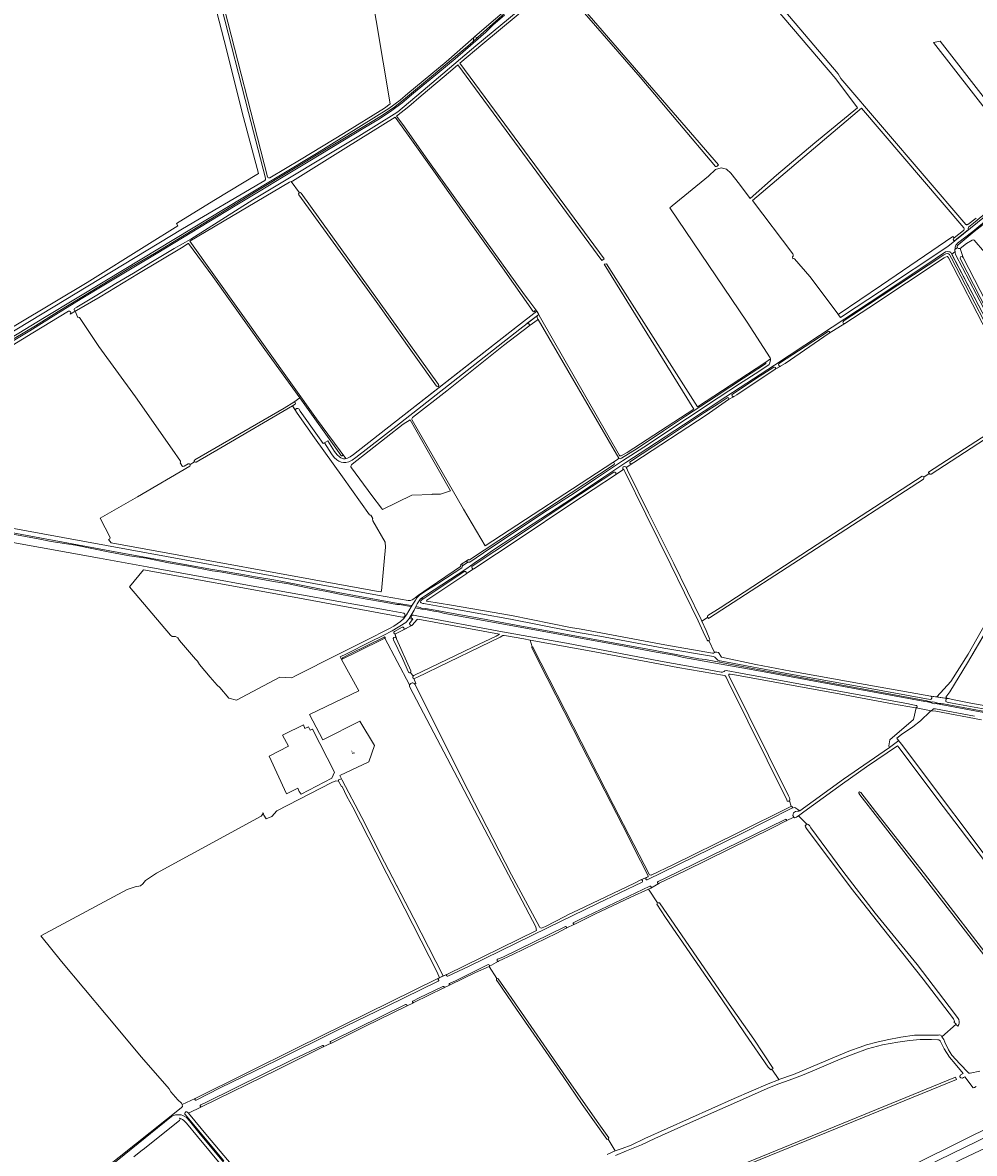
# Model space of a CAD drawing. Header units: metres. Extents: x 209813 to 223847, y 571801 to 587119.
# Tile 3 of 256: x 210605 to 211482, y 573253 to 574294. Entities that reach past the tile are written whole.
import ezdxf
from ezdxf.enums import TextEntityAlignment as Align

# ---------------------------------------------------------------- set-up
doc = ezdxf.new("R2010")
doc.units = ezdxf.units.M
for name, color, linetype, lineweight in [('B-RO-GR-BOUWLAND-GV', 8, 'Continuous', 0), ('B-RO-GR-GRAS-GV', 8, 'Continuous', 0), ('B-RO-GR-GROENVOORZIENING-GV', 8, 'Continuous', 0), ('B-RO-OG-BEBOUWING-T18', 8, 'Continuous', 0), ('B-RO-OG-TERREIN_CULTUURSCHEIDING-GV', 8, 'Continuous', 0), ('B-RO-OG-WEG-GV', 8, 'Continuous', 0), ('B-RO-VH-ONVERHARD-GV', 8, 'Continuous', 0), ('B-RO-VH-VERHARDING_HALFVERHARDING-GV', 8, 'Continuous', 0), ('B-RO-VH-VERHARDING_OPEN-GV', 8, 'Continuous', 0), ('B-RO-VH-VERHARDING_PUIN-GV', 8, 'Continuous', 0)]:
    doc.layers.add(name, color=color, linetype=linetype, lineweight=lineweight)
doc.styles.add('NLCS-ISO-M200-T18', font='txt', dxfattribs={"height": 0.36})

msp = doc.modelspace()

# ---------------------------------------------------------------- linework, layer by layer
at = {"layer": 'B-RO-GR-BOUWLAND-GV', "flags": 128}
for points in [[(211519.2, 574457.938), (211406.015, 574593.125), (211405.232, 574593.988), (211400.169, 574590.721), (211346.723, 574537.981), (211345.158, 574536.702), (211332.874, 574524.569), (211287.809, 574489.297), (211286.045, 574488.592), (211210.727, 574433.735), (211204.554, 574425.797), (211356.403, 574246.788), (211358.795, 574242.637), (211474.008, 574108.145), (211474.35, 574108.019), (211474.528, 574107.984), (211474.71, 574107.967), (211475.073, 574107.991), (211475.423, 574108.09), (211475.745, 574108.259), (211483.325, 574113.916)], [(211519.93, 574178.336), (211444.26, 574275.624), (211450.259, 574276.983), (211525.257, 574180.653)], [(211472.118, 574105.016), (211377.795, 574215.245), (211277.478, 574130.386), (211314.572, 574081.019)], [(211075.502, 574028.11), (211047.302, 574068.261), (211011.672, 574117.897), (210983.76, 574157.203), (210958.688, 574192.547), (210948.283, 574207.006), (210902.979, 574178.583), (210853.78, 574147.995), (210852.633, 574147.576)], [(210852.633, 574147.576), (210851.087, 574147.01), (210759.239, 574092.824), (210875.839, 573929.148), (210902.938, 573892.722), (210904.411, 573893.129), (210906.782, 573894.315), (210909.907, 573896.407), (210946.813, 573925.147), (210988.889, 573958.109)], [(210860.019, 574137.41), (210852.633, 574147.576)], [(210986.411, 573959.365), (210929.136, 574039.294), (210859.495, 574135.406)], [(210861.752, 574136.909), (210988.315, 573960.903)], [(211356.389, 574025.388), (211396.183, 574052.335), (211461.935, 574097.218), (211463.045, 574095.79)], [(211463.045, 574095.79), (211471.803, 574102.519)], [(210763.767, 573891.413), (210845.913, 573939.214), (210854.853, 573944.561), (210860.474, 573948.432), (210828.2, 573993.09), (210780.255, 574060.381), (210757.919, 574090.766), (210757.696, 574090.594), (210751.509, 574086.519), (210712.017, 574062.958), (210676.636, 574041.488), (210654.649, 574028.943), (210654.137, 574028.719), (210653.517, 574028.355), (210656.031, 574022.583)], [(211314.36, 574078.497), (211314.609, 574076.67)], [(211316.029, 574076.512), (211330.116, 574060.331), (211356.315, 574025.52)], [(210987.919, 573959.216), (210988.889, 573958.109), (211060.899, 574014.522), (211078.859, 574028.246), (211077.766, 574029.648), (211076.905, 574029.041)], [(210657.637, 574022.431), (210675.257, 573995.834), (210708.992, 573949.4), (210742.991, 573901.246), (210750.629, 573890.238)], [(210750.327, 573888.785), (210752.351, 573885.457), (210753.847, 573885.64), (210757.695, 573887.879)], [(210962.413, 573695.859), (210964.876, 573692.436), (210965.066, 573692.716), (210965.497, 573692.96), (211019.713, 573719.077), (211041.195, 573729.091), (211044.486, 573730.979), (210969.251, 573744.704)], [(210968.233, 573744.238), (210964.341, 573739.707)], [(210963.592, 573739.142), (210954.663, 573734.422), (210948.741, 573731.478), (210948.231, 573731.436), (210949.179, 573727.646)], [(210949.497, 573726.868), (210962.814, 573697.322)], [(211072.736, 573725.52), (211066.804, 573726.59), (211050.91, 573729.552), (211048.625, 573729.917), (211048.111, 573729.917), (211047.836, 573729.888), (211047.513, 573729.757), (211045.05, 573728.206), (211026.628, 573719.382), (210968.359, 573691.259), (210966.586, 573690.45), (210965.38, 573690.207), (210967.305, 573685.53), (210966.411, 573685.049)], [(211074.362, 573719.376), (211072.736, 573725.52)], [(211181.314, 573508.514), (211174.279, 573522.405), (211157.615, 573555.081), (211119.775, 573628.611), (211080.186, 573706.296), (211074.078, 573718.678)], [(210966.598, 573684.771), (210980.695, 573656.155), (211015.627, 573587.053), (211055.399, 573509.509), (211081.143, 573461.67)], [(211107.385, 573472.591), (211117.054, 573477.167), (211168.188, 573501.634), (211174.698, 573504.921), (211181.013, 573507.547)], [(211042.054, 573413.919), (211034.887, 573425.159), (211022.41, 573419.627), (210998.95, 573408.207), (210993.084, 573405.318), (210965.475, 573391.946)], [(211143.365, 573266.125), (211120.48, 573298.153), (211103.188, 573323.931), (211060.085, 573385.807), (211042.703, 573411.014), (211041.646, 573412.473)], [(210965.149, 573391.788), (210958.769, 573388.699), (210920.355, 573369.862), (210889.625, 573354.585)], [(210881.908, 573351.171), (210840.078, 573330.375), (210769.882, 573295.919), (210757.899, 573290.154), (210775.584, 573269.025), (210812.159, 573225.18)], [(210889.452, 573354.508), (210881.908, 573351.171)], [(211143.47, 573252.177), (211151.033, 573255.385), (211144.456, 573266.021)]]:
    msp.add_lwpolyline(points, dxfattribs=at)
at = {"layer": 'B-RO-GR-BOUWLAND-GV'}
for points in [[(211471.803, 574102.519, 0.38189677), (211472.118, 574105.016)], [(211314.572, 574081.019, -0.4117364), (211314.36, 574078.497)], [(211314.609, 574076.67, -0.37007539), (211316.029, 574076.512)], [(211356.315, 574025.52, -0.02814916), (211356.389, 574025.388)], [(210656.031, 574022.583, -0.36256243), (210657.637, 574022.431)], [(210750.629, 573890.238, -0.31413879), (210750.327, 573888.785)], [(210763.534, 573889.586, -0.45397553), (210763.767, 573891.413)], [(210757.695, 573887.879, -0.40926291), (210759.359, 573887.322)], [(210969.251, 573744.704, 0.18790291), (210968.233, 573744.238)], [(210964.341, 573739.707, -0.16093439), (210963.592, 573739.142)], [(210949.179, 573727.646, -0.14586214), (210949.497, 573726.868)], [(211074.078, 573718.678, -0.38589264), (211074.362, 573719.376)], [(210962.814, 573697.322, -0.2883947), (210962.413, 573695.859)], [(210966.411, 573685.049, -0.0289532), (210966.598, 573684.771)], [(211181.013, 573507.547, 0.33227225), (211181.314, 573508.514)], [(211083.786, 573460.614, 0.01542836), (211107.385, 573472.591)], [(211081.143, 573461.67, 0.40373193), (211083.786, 573460.614)], [(211041.646, 573412.473, -0.48838753), (211042.054, 573413.919)], [(210965.475, 573391.946, -0.1112598), (210965.149, 573391.788)], [(210889.625, 573354.585, -0.05415931), (210889.452, 573354.508)], [(211144.456, 573266.021, -0.28807705), (211143.365, 573266.125)]]:
    msp.add_lwpolyline(points, format="xyb", dxfattribs=at)
for centre, radius, start, end in [((210860.605, 574136.185), 1.357, 39.291911, 217.723962), ((211076.155, 574028.647), 0.846, 219.437961, 29.611301), ((210987.261, 573960.262), 1.235, 226.530166, 29.611301)]:
    msp.add_arc(centre, radius, start, end, dxfattribs=at)
at = {"layer": 'B-RO-GR-GRAS-GV', "flags": 128}
for points in [[(210878.143, 574613.106), (210876.926, 574620.754), (210800.064, 574581.204), (210840.017, 574343.573), (210787.988, 574318.528), (210830.736, 574151.995)], [(211156.58, 573895.286), (211162.014, 573898.182), (211223.446, 573938.249), (211140.685, 574071.523), (211142.867, 574071.859), (211226.795, 573940.433), (211288.871, 573980.921), (211293.918, 573984.458), (211293.767, 573985.311), (211272.576, 574018.317), (211201.298, 574123.528), (211203.478, 574125.216), (211236.948, 574152.6), (211243.298, 574158.685), (211248.457, 574160.273), (211253.484, 574158.95), (211257.453, 574155.246), (211265.391, 574145.192), (211275.312, 574132.227), (211299.39, 574153.526), (211334.712, 574183.424), (211374.227, 574215.582), (211354.251, 574242.172), (211203.539, 574419.416)], [(210832.828, 574151.211), (210861.674, 574168.302), (210900.764, 574192.028), (210938.583, 574215.237), (210943.788, 574219.119), (210917.759, 574372.872)], [(210355.925, 573897.253), (210358.75, 573915.453), (210361.825, 573918.292), (210365.855, 573918.896), (210371.723, 573917.752), (210376.356, 573911.914), (210377.695, 573883.429), (210402.707, 573897.761), (210477.808, 573942.586), (210539.381, 573980.132), (210600.45, 574016.462), (210664.697, 574054.848), (210719.678, 574089.252), (210748.206, 574107.057), (210746.93, 574109.016), (210781.322, 574130.097), (210822.53, 574155.147), (210807.252, 574211.36), (210792.902, 574269.295), (210774.909, 574339.476)], [(210828.972, 574150.704), (210813.262, 574211.33), (210788.236, 574308.153), (210781.809, 574334.672)], [(211097.378, 574330.735), (211075.943, 574313.49), (211029.176, 574274.319), (211007.899, 574256.576), (211140.785, 574076.546), (211138.784, 574074.993), (211006.12, 574255.093), (210999.312, 574249.415), (210972.324, 574226.496), (210960.821, 574216.702), (210949.67, 574207.966), (210955.496, 574200.324), (210978.27, 574167.51), (211023.389, 574104.56), (211067.301, 574043.402), (211071.43, 574038.114), (211078.859, 574028.246), (211082.14, 574022.241), (211155.037, 573895.517)], [(211243.264, 574161.513), (211173.958, 574243.912), (211112.135, 574314.814), (211098.941, 574330.973)], [(211100.407, 574332.11), (211122.935, 574304.998), (211246.043, 574163.115)], [(210355.925, 573897.253), (210358.573, 573897.112), (210372.543, 573888.698), (210375.322, 573881.475), (210380.415, 573879.729), (210545.88, 573979.386), (210752.496, 574104.007), (210824.628, 574146.352), (210828.303, 574148.53)], [(211479.712, 574093.723), (211474.697, 574090.608), (211468.587, 574086.153), (211471.538, 574077.793), (211538.775, 573947.335), (211539.272, 573946.415)], [(211706.424, 573828.07), (211659.132, 573883.677), (211594.564, 573959.992), (211555.069, 574007.259), (211500.669, 574071.693), (211481.707, 574093.658)], [(211440.173, 573879.051), (211439.647, 573879.766), (211439.647, 573880.199), (211499.596, 573919.139), (211527.823, 573937.742), (211529.11, 573938.881), (211529.278, 573939.375), (211529.114, 573940.139), (211528.624, 573941.196), (211457.898, 574077.432), (211456.998, 574078.644), (211456.713, 574078.789), (211455.233, 574078.159), (211454.118, 574077.474), (211384.492, 574031.527), (211362.391, 574016.887)], [(210963.928, 573927.929), (211011.094, 573846.076), (211031.067, 573812.194), (211148.656, 573888.955), (211153.141, 573891.865), (211154.207, 573893.044), (211079.932, 574020.578), (211071.857, 574014.973), (211071.418, 574014.418), (211048.109, 573996.626), (210995.852, 573955.041), (210964.277, 573930.576)], [(211362.391, 574016.887), (211348.042, 574008.224), (211307.609, 573980.305), (211298.373, 573974.866), (211263.102, 573951.479), (211260.716, 573949.981)], [(210853.718, 573941.253), (210787.698, 573902.666), (210765.102, 573889.365)], [(210924.545, 573840.747), (210899.845, 573875.815), (210874.117, 573911.812), (210857.975, 573934.522), (210853.718, 573941.253)], [(211260.009, 573949.639), (211255.387, 573947.058), (211234.755, 573932.745), (211168.226, 573888.966), (211161.012, 573884.491), (211161.726, 573883.445), (211162.405, 573881.938), (211181.724, 573842.801), (211204.946, 573796.098), (211230.043, 573744.512), (211230.798, 573742.888), (211236.084, 573746.327), (211235.829, 573747.248), (211236.231, 573748.154), (211247.55, 573755.306), (211352.175, 573823.381), (211433.724, 573876.351), (211434.841, 573876.169), (211435.157, 573875.675)], [(211528.739, 573934.848), (211441.889, 573878.407), (211440.698, 573878.335), (211440.173, 573879.051), (211435.157, 573875.675), (211435.208, 573875.32), (211435.183, 573874.51), (211434.844, 573873.831), (211237.97, 573745.975), (211236.93, 573745.482), (211236.138, 573746.273)], [(210907.586, 573885.173), (210908.129, 573884.185), (210926.776, 573858.632), (210935.564, 573847.042), (210936.492, 573845.689), (210963.704, 573859.048), (210982.397, 573859.71), (210982.424, 573859.978), (210984.4, 573859.781), (210990.033, 573859.98), (210999.403, 573862.985), (210982.84, 573891.47), (210961.991, 573928.391), (210955.774, 573924.325)], [(210955.774, 573924.325), (210908.561, 573887.4)], [(210763.534, 573889.586), (210759.359, 573887.322)], [(210759.077, 573885.818), (210710.837, 573857.422), (210676.573, 573837.843), (210685.759, 573819.889)], [(210684.331, 573818.172), (210686.843, 573815.227), (210932.542, 573770.422), (210935.174, 573769.971), (210935.414, 573770.309), (210935.556, 573770.778), (210938.169, 573797.878), (210939.384, 573811.214), (210939.185, 573815.57), (210927.581, 573835.396), (210927.274, 573837.255), (210927.672, 573837.501), (210925.851, 573840.431)], [(210941.957, 573735.552), (210946.926, 573738.465), (210953.147, 573742.806), (210956.153, 573745.333), (210956.861, 573746.223), (210953.137, 573746.955), (210851.778, 573765.611), (210716.512, 573790.128), (210703.676, 573774.652), (210741.274, 573730.01), (210742.882, 573728.888), (210745.961, 573728.888), (210748.174, 573727.552)], [(211242.482, 573714.248), (211242.832, 573714.475), (211244.532, 573714.5), (211246.061, 573714.166), (211248.993, 573709.817), (211280.488, 573703.176), (211312.816, 573697.102), (211376.065, 573685.592), (211441.651, 573674.028), (211447.118, 573673.193), (211460.23, 573687.457), (211476.13, 573712.512), (211507.926, 573769.096)], [(211230.798, 573742.888), (211234.705, 573734.478), (211238.1, 573726.101), (211237.773, 573725.493), (211237.201, 573725.098)], [(211606.697, 573674.82), (211580.114, 573709.372), (211571.912, 573720.061), (211563.162, 573727.659), (211556.441, 573738.242), (211556.547, 573739.777), (211544.972, 573740.935), (211537.682, 573741.814), (211529.251, 573742.955), (211516.165, 573744.8), (211504.923, 573746.556), (211500.475, 573747.013), (211475.475, 573704.514), (211459.23, 573677.92), (211455.592, 573673.025), (211456.741, 573671.722), (211457.942, 573671.722), (211459.331, 573671.596), (211461.686, 573670.978), (211478.665, 573667.609), (211552.029, 573654.654), (211627.212, 573640.882), (211630.139, 573640.665)], [(210748.215, 573727.537), (210749.551, 573725.33), (210764.5, 573708.132), (210766.151, 573706.184), (210768.204, 573703.237), (210777.961, 573691.496), (210784.311, 573684.22), (210786.761, 573681.815), (210795.104, 573672.025), (210802.115, 573670.173), (210842.2, 573691.339), (210853.18, 573690.81), (210856.599, 573692.665), (210896.172, 573712.744), (210922.501, 573725.769), (210941.957, 573735.552)], [(210961.624, 573684.252), (210938.768, 573727.223), (210913.186, 573714.854), (210900.179, 573708.388)], [(211311.509, 573577.579), (211311.438, 573577.408), (211309.46, 573577.243), (211308.968, 573578.411), (211255.119, 573687.563), (211253.165, 573691.455), (211252.269, 573692.759), (211251.542, 573692.951), (211208.68, 573700.484), (211132.165, 573714.799), (211072.736, 573725.52), (211074.362, 573719.376)], [(211075.09, 573719.15), (211097.526, 573675.143), (211149.129, 573574.116), (211182.445, 573509.434)], [(210899.945, 573708.289), (210898.919, 573707.725), (210914.777, 573678.753), (210869.487, 573657.167), (210881.526, 573633.883), (210915.789, 573651.081), (210929.151, 573628.46), (210924.124, 573613.643), (210897.259, 573600.976), (210899.49, 573596.57), (210917.61, 573562.13), (210938.51, 573521.07), (210949.47, 573500)], [(211406.372, 573666.945), (211362.287, 573675.084), (211259.187, 573693.805), (211256.937, 573694.194), (211255.713, 573694.192), (211255.572, 573693.911), (211255.541, 573693.568), (211255.62, 573692.997), (211310.604, 573582.235), (211311.524, 573580.274), (211311.882, 573579.235), (211311.882, 573578.476), (211311.509, 573577.579), (211313.098, 573572.572)], [(210949.47, 573500), (210965.5, 573469.19), (210992.589, 573416.385), (210995.929, 573417.837), (211078.62, 573458.262), (211077.847, 573461.639), (210961.795, 573682.098)], [(211313.628, 573570.731), (211316.407, 573571.523), (211321.013, 573568.531), (211361.19, 573597.684), (211403.654, 573626.825), (211402.855, 573628.209), (211404.046, 573633.66), (211425.712, 573652.346), (211428.294, 573663.091), (211427.545, 573663.091), (211406.372, 573666.945)], [(211488.404, 573652.051), (211446.154, 573660.062), (211441.985, 573660.587), (211441.035, 573659.86), (211432.148, 573651.218), (211425.088, 573645.695), (211414.633, 573638.677), (211410.399, 573635.237), (211411.817, 573633.159), (211414.644, 573629.864), (211511.867, 573500.233)], [(211528.232, 573473.451), (211447.169, 573580.126), (211412.65, 573626.512), (211411.051, 573628.248), (211382.477, 573608.792), (211360.373, 573593.326), (211324.649, 573567.444), (211319.85, 573563.732)], [(210826.065, 573564.871), (210824.941, 573563.529), (210728.514, 573511.034), (210718.282, 573504.341), (210715.9, 573501.325), (210713.599, 573499.261), (210708.677, 573498.388), (210701.443, 573496.115), (210621.806, 573453.245), (210640.945, 573429.66), (210682.021, 573380.487), (210714.526, 573341.739), (210739.991, 573312.457), (210741.652, 573309.685), (210748.068, 573302.276), (210751.375, 573299.366), (210752.037, 573298.109), (210764.177, 573303.648), (210858.073, 573350.208), (210986.912, 573413.723), (210989.117, 573414.643), (210987.024, 573419.798), (210949.714, 573492.539), (210940.718, 573510.319), (210930.569, 573530.311), (210909.18, 573571.766), (210903.677, 573581.662), (210899.419, 573590.77), (210898.914, 573590.711), (210895.989, 573595.637)], [(210895.989, 573595.637), (210893.538, 573595.959), (210889.864, 573594.538), (210839.24, 573568.375), (210834.573, 573563.208), (210829.573, 573560.875), (210827.315, 573564.488), (210826.651, 573566.401), (210826.28, 573566.226)], [(211184.17, 573509.315), (211204.664, 573518.979), (211263.39, 573547.765), (211312.729, 573572.419)], [(211319.85, 573563.732), (211319.326, 573563.327), (211318.001, 573562.598), (211316.028, 573562.069), (211315.573, 573562.65), (211308.328, 573559.154), (211295.805, 573552.891), (211215.26, 573513.071), (211191.438, 573501.655)], [(211301.741, 573320.953), (211315.292, 573325.678), (211323.329, 573328.945), (211353.055, 573341.588), (211367.789, 573347.684), (211376.593, 573350.887), (211382.464, 573352.912), (211391.994, 573355.521), (211401.559, 573357.675), (211414.118, 573360.028), (211426.614, 573361.734), (211430.819, 573362.024), (211448.752, 573361.995), (211449.911, 573362.232), (211451.195, 573361.671), (211451.946, 573360.477), (211464.907, 573372.033), (211464.156, 573373.065), (211463.139, 573373.398), (211463.32, 573374.175), (211463.372, 573374.531), (211463.338, 573374.912), (211463.151, 573375.497), (211462.54, 573376.86), (211434.682, 573413.404), (211407.467, 573447.452), (211368.277, 573497.24), (211327.256, 573552.147), (211326.324, 573553.625), (211325.958, 573554.496), (211326.431, 573555.339), (211327.074, 573555.981), (211327.484, 573555.998), (211319.85, 573563.732)], [(211327.484, 573555.998), (211327.99, 573556.018), (211328.803, 573555.907), (211329.889, 573554.798), (211331.263, 573552.794), (211360.569, 573512.84), (211390.412, 573474.074), (211429.218, 573426.843), (211463.63, 573381.923), (211466.908, 573377.325), (211467.461, 573376.231), (211467.928, 573374.594), (211467.928, 573373.076), (211467.431, 573371.797), (211466.569, 573370.238), (211465.724, 573370.91), (211464.907, 573372.033)], [(211197.392, 573470.144), (211189.455, 573482.579), (211189.984, 573483.77), (211181.673, 573496.405), (211165.316, 573488.835), (211132.223, 573473.18), (211113.847, 573464.209)], [(211191.295, 573501.575), (211183.692, 573497.34), (211181.673, 573496.405)], [(211189.984, 573483.77), (211191.852, 573483.781), (211253.698, 573393.389), (211278.658, 573358.13), (211296.346, 573331.237), (211295.32, 573330.621)], [(211113.458, 573464.019), (211105.859, 573460.31), (211097.102, 573455.896), (211056.733, 573436.275), (211043.587, 573429.958), (211034.887, 573425.159), (211042.054, 573413.919)], [(211144.456, 573266.021), (211151.033, 573255.385), (211157.505, 573257.639), (211165.566, 573260.755), (211178.404, 573266.728), (211260.507, 573303.488), (211291.758, 573317.144), (211301.246, 573320.786), (211301.741, 573320.953), (211295.32, 573330.621), (211294.362, 573330.047), (211291.716, 573332.56), (211270.814, 573362.987), (211248.986, 573395.267), (211197.392, 573470.144)], [(211043.186, 573413.597), (211052.868, 573399.601), (211108.594, 573319.317), (211136.033, 573280.186), (211144.98, 573267.24)], [(211483.504, 573314.509), (211481.815, 573313.833), (211480.543, 573313.479), (211472.943, 573323.608), (211471.724, 573322.917), (211470.79, 573322.279), (211469.194, 573322.516), (211468.343, 573323.58), (211468.799, 573324.948), (211471.515, 573326.478), (211464.194, 573335.512), (211458.853, 573341.487), (211453.957, 573349.246), (211450.139, 573356.687), (211449.644, 573357.301), (211449.209, 573357.513), (211448.145, 573357.676), (211442.22, 573357.872), (211431.798, 573357.759), (211421.965, 573356.938), (211411.151, 573355.549), (211397.218, 573352.927), (211383.318, 573349.364), (211370.229, 573344.519), (211358.128, 573339.639), (211334.429, 573329.686), (211323.617, 573325.176), (211311.068, 573320.346), (211301.659, 573317.19), (211293.093, 573313.746), (211254.926, 573296.703), (211239.52, 573290.02), (211208.693, 573276.312), (211187.619, 573266.764), (211175.092, 573261.022), (211161.369, 573255.26), (211151.255, 573251.223)], [(211451.946, 573360.477), (211452.841, 573359.053), (211453.818, 573357.95), (211454.444, 573355.579), (211457.908, 573348.258), (211461.16, 573343.402), (211468.38, 573335.486), (211476.249, 573327.074), (211476.732, 573326.863), (211477.995, 573326.885), (211486.744, 573328.886)], [(210982.418, 573029.757), (211009.631, 573042.535), (211096.967, 573084.978), (211169.758, 573119.66), (211230.628, 573148.939), (211324.685, 573193.932), (211430.715, 573245.043), (211538.938, 573298.629)], [(210865.211, 573149.566), (210766.15, 573268.658), (210756.153, 573280.825), (210753.744, 573283.346), (210752.348, 573284.326), (210750.527, 573285.232), (210749.544, 573285.559), (210749.219, 573285.587), (210749.825, 573285.265), (210750.154, 573284.553), (210750.049, 573283.842), (210749.705, 573283.425), (210716.079, 573256.588), (210715.585, 573256.302), (210707.432, 573249.822)]]:
    msp.add_lwpolyline(points, dxfattribs=at)
at = {"layer": 'B-RO-GR-GRAS-GV'}
for points in [[(211246.043, 574163.115, -0.30849383), (211243.264, 574161.513)], [(210828.303, 574148.53, 0.29940526), (210828.972, 574150.704)], [(210830.736, 574151.995, 0.36368502), (210832.828, 574151.211)], [(211481.707, 574093.658, 0.30117984), (211479.712, 574093.723)], [(211260.716, 573949.981, -0.15317782), (211260.009, 573949.639)], [(210964.277, 573930.576, 0.31707935), (210963.928, 573927.929)], [(210765.102, 573889.365, -0.34928716), (210763.534, 573889.586)], [(211155.037, 573895.517, 0.45919771), (211156.58, 573895.286)], [(210759.359, 573887.322, -0.3406669), (210759.077, 573885.818)], [(210908.561, 573887.4, 0.2848774), (210907.586, 573885.173)], [(210925.851, 573840.431, -0.18844505), (210924.545, 573840.747)], [(210685.759, 573819.889, -0.35850507), (210684.331, 573818.172)], [(210748.174, 573727.552, -0.02938637), (210748.215, 573727.537)], [(211074.362, 573719.376, -0.39333022), (211075.09, 573719.15)], [(210900.179, 573708.388, -0.15678368), (210899.945, 573708.289)], [(210961.795, 573682.098, -0.20477168), (210961.624, 573684.252)], [(210826.28, 573566.226, -0.41091282), (210826.065, 573564.871)], [(211313.098, 573572.572, -0.90714873), (211313.628, 573570.731)], [(211182.445, 573509.434, 0.39391538), (211184.182, 573509.325)], [(211191.438, 573501.655, -0.03966272), (211191.295, 573501.575)], [(211113.847, 573464.209, -0.11688053), (211113.458, 573464.019)], [(211042.054, 573413.919, -0.34594028), (211043.186, 573413.597)], [(211144.98, 573267.24, -0.3648712), (211144.456, 573266.021)]]:
    msp.add_lwpolyline(points, format="xyb", dxfattribs=at)
at = {"layer": 'B-RO-GR-GRAS-GV', "flags": 128}
for points in [[(211151.093, 573877.722), (211110.089, 573850.626), (211062.538, 573818.685), (211020.842, 573791.251), (211020.5, 573791.104), (211013.747, 573786.559), (211013.494, 573786.347), (210977.338, 573762.264), (210977.133, 573761.846), (210977.516, 573761.428), (211000.258, 573757.647), (211055.502, 573748.08), (211109.792, 573737.16), (211119.512, 573735.51), (211137.722, 573732.21), (211196.572, 573721.33), (211240.514, 573713.535), (211241.402, 573713.545), (211242.482, 573714.248), (211237.201, 573725.098), (211236.973, 573724.941), (211236.23, 573724.851), (211235.521, 573725.549), (211232.095, 573733.247), (211227.437, 573743.272), (211202.356, 573794.824), (211179.138, 573841.52), (211159.795, 573880.706), (211159.199, 573882.028), (211158.89, 573882.481), (211158.326, 573882.431), (211157.937, 573882.245)], [(210832.088, 573618.595), (210848.229, 573583.998), (210858.583, 573589.156), (210859.88, 573586.065), (210861.833, 573583.624), (210889.819, 573598.594), (210892.26, 573604.126), (210872.084, 573643.502), (210871.758, 573643.502), (210869.968, 573642.689), (210868.504, 573645.617), (210865.087, 573644.316), (210863.785, 573647.407), (210845.887, 573638.784), (210844.553, 573638.127), (210849.897, 573627.913)], [(211388.319, 573567.854), (211376.175, 573583.094), (211375.262, 573584.642), (211375.222, 573585.277), (211376.016, 573585.753), (211377.088, 573585.158), (211390.661, 573567.894), (211435.767, 573510.289), (211483.233, 573449.074), (211528.16, 573390.813), (211562.529, 573345.188), (211562.212, 573344.077), (211560.783, 573344.712), (211508.236, 573412.816), (211421.956, 573524.132), (211399.969, 573552.643)], [(211076.604, 573164.655), (211464.44, 573323.068), (211465.212, 573320.918), (211362.159, 573279.148), (211147.329, 573191.541), (211077.457, 573163.211)]]:
    msp.add_lwpolyline(points, close=True, dxfattribs=at)
at = {"layer": 'B-RO-GR-GROENVOORZIENING-GV', "flags": 128}
for points in [[(211462.884, 574095.666), (211463.045, 574095.79), (211461.935, 574097.218), (211396.183, 574052.335), (211356.389, 574025.388), (211358.616, 574022.402), (211373.03, 574031.94), (211394.48, 574046.25), (211457.248, 574087.735), (211532.954, 574148.809), (211575.61, 574182.87), (211604.56, 574206.14), (211624.85, 574220.67), (211664.49, 574247.95), (211696.502, 574269.11), (211697.45, 574271.763), (211697.574, 574273.457)], [(211599.337, 574194.244), (211603.677, 574197.198), (211602.693, 574198.361), (211601.616, 574198.8), (211600.145, 574198.355), (211591.005, 574191.247), (211551.904, 574159.307), (211546.15, 574154.72), (211512.93, 574128.57), (211480.3, 574101.77), (211466.39, 574090.83), (211465.35, 574089.81), (211464.87, 574089.04), (211464.2, 574087.17), (211463.98, 574086.27), (211463.845, 574085.034), (211466.167, 574086.994)], [(211540.989, 574161.239), (211526.627, 574148.644), (211526.786, 574148.639), (211527.014, 574148.57), (211527.209, 574148.434), (211527.353, 574148.244), (211527.431, 574148.019), (211527.435, 574147.781), (211527.366, 574147.554), (211527.21, 574147.338), (211481.006, 574109.217), (211476.274, 574105.591)], [(211466.839, 574089.411), (211481.721, 574101.556), (211506.509, 574121.149)], [(211476.439, 574103.479), (211465.3, 574094.49), (211463.429, 574093.141)], [(211488.93, 574027.32), (211460.4, 574081.88), (211460.06, 574082.27), (211459.28, 574082.85), (211458.12, 574083.13), (211457.1, 574083.17), (211455.26, 574083.04), (211436.1, 574070.22), (211385.66, 574036.63), (211339.17, 574005.96), (211297.71, 573978.74), (211252.88, 573949.64), (211213.77, 573923.75), (211181.14, 573902.11), (211160.631, 573888.908), (211140.531, 573875.588), (211111.58, 573856.3), (211075.29, 573832.63), (211038.79, 573808.53), (211030.531, 573802.965), (211021.052, 573796.355), (211014.253, 573791.575), (210976.336, 573766.655), (210973.508, 573764.852), (210972.225, 573763.728), (210974.019, 573763.398), (210986.614, 573771.925), (211011.889, 573788.758), (211012.234, 573788.832)], [(211348.042, 574008.224), (211362.391, 574016.887), (211361.465, 574016.886), (211360.804, 574017.218), (211360.528, 574017.964), (211360.804, 574018.657), (211361.419, 574019.316), (211369.077, 574024.293), (211453.792, 574080.215), (211455.484, 574081.134), (211456.796, 574081.294), (211457.989, 574081.203), (211458.844, 574080.546), (211459.282, 574079.866), (211460.653, 574077.202), (211512.075, 573978.263)], [(211302.28, 573980.477), (211325.88, 573995.886), (211340.103, 574004.927), (211347.022, 574009.732)], [(211292.681, 573979.213), (211293.269, 573980.747), (211293.932, 573983.487), (211293.918, 573984.458), (211288.871, 573980.921)], [(211015.692, 573799.69), (211013.593, 573798.299), (211015.165, 573797.36), (211017.196, 573797.36), (211035.416, 573810.013), (211088.71, 573845.11), (211113.05, 573860.9), (211132.687, 573874.049), (211157.835, 573890.701), (211177.22, 573903.27), (211217.46, 573929.86), (211245.896, 573948.428), (211265.386, 573961.409), (211283.186, 573972.943), (211292.681, 573979.213)], [(211289.48, 573979.822), (211269.233, 573966.774), (211243.984, 573950.206), (211215.793, 573931.793), (211195.529, 573918.323), (211171.277, 573902.043), (211156.815, 573892.978)], [(211258.996, 573951.949), (211283.557, 573968.31), (211296.973, 573976.723)], [(211298.373, 573974.866), (211303.631, 573977.863)], [(211164.95, 573890.091), (211186.449, 573904.129), (211200.047, 573912.963), (211233.104, 573935.112), (211245.876, 573943.149), (211254.022, 573948.627)], [(211255.387, 573947.058), (211260.009, 573949.639)], [(211154.207, 573893.044), (211153.141, 573891.865), (211148.656, 573888.955)], [(211150.096, 573887.114), (211016.726, 573799.378)], [(211019.044, 573793.318), (211019.255, 573793.662), (211060.94, 573821.088), (211108.489, 573853.027), (211149.758, 573880.298)], [(211151.093, 573877.722), (211157.937, 573882.245), (211158.326, 573882.431), (211158.89, 573882.481)], [(211159.2, 573885.366), (211160.624, 573885.061), (211161.012, 573884.491), (211166.265, 573887.861)], [(211007.553, 573792.807), (211002.683, 573789.356), (210979.641, 573773.681), (210969.847, 573766.818), (210966.97, 573764.691), (210968.335, 573764.441), (210970.838, 573766.838), (210976.667, 573770.897), (210987.552, 573777.614), (211009.767, 573792.211), (211010.216, 573794.024), (211009.735, 573795.742), (211008.693, 573795.052)], [(211008.043, 573793.154), (211007.553, 573792.807)], [(211013.747, 573786.559), (211020.5, 573791.104)], [(211531.304, 573287.035), (211342.706, 573195.167), (211318.314, 573183.428), (211321.725, 573176.373), (211336.155, 573183.285), (211370.461, 573199.629), (211386.674, 573207.449), (211402.872, 573215.3), (211420.922, 573223.912), (211435.375, 573230.773), (211455.171, 573240.371), (211469.598, 573247.289), (211503.881, 573263.68)]]:
    msp.add_lwpolyline(points, dxfattribs=at)
at = {"layer": 'B-RO-GR-GROENVOORZIENING-GV'}
for points in [[(211476.274, 574105.591, 0.39632925), (211476.439, 574103.479)], [(211463.429, 574093.141, -0.59805801), (211462.884, 574095.666)], [(211466.167, 574086.994, -0.39007032), (211466.839, 574089.411)], [(211288.871, 573980.921, -0.91171878), (211289.48, 573979.822)], [(211156.815, 573892.978, -0.35119661), (211154.207, 573893.044)], [(211149.758, 573880.298, -0.85280314), (211151.093, 573877.722)], [(211158.89, 573882.481, -0.78694249), (211159.2, 573885.366)], [(211008.693, 573795.052, -0.28877807), (211008.043, 573793.154)], [(211016.726, 573799.378, -0.17985084), (211015.692, 573799.69)]]:
    msp.add_lwpolyline(points, format="xyb", dxfattribs=at)
for centre, radius, start, end in [((211347.541, 574008.984), 0.91, 303.372766, 98.366236), ((211297.567, 573975.716), 1.171, 313.477009, 121.284548), ((211302.918, 573979.151), 1.471, 115.705698, 309.397209), ((211259.82, 573950.934), 1.308, 129.073818, 280.74932), ((211254.632, 573947.779), 1.044, 316.298566, 127.014126), ((211149.149, 573887.856), 1.203, 321.915487, 104.095814), ((211165.632, 573888.991), 1.294, 121.788473, 297.938053), ((211012.54, 573787.395), 1.468, 325.307177, 104.095814), ((211020.285, 573792.551), 1.459, 148.264874, 280.74932)]:
    msp.add_arc(centre, radius, start, end, dxfattribs=at)
at = {"layer": 'B-RO-OG-TERREIN_CULTUURSCHEIDING-GV', "flags": 128}
for points in [[(211466.167, 574086.994), (211463.845, 574085.034), (211464, 574082.25), (211464.53, 574080.57), (211496.73, 574019.14)], [(211535.032, 573947.777), (211468.96, 574076.295), (211468.823, 574077.047), (211468.96, 574078.35), (211470.638, 574078.569), (211471.538, 574077.793), (211468.587, 574086.153)], [(211079.3, 574024.38), (211069.711, 574016.883)], [(211071.857, 574014.973), (211079.932, 574020.578)]]:
    msp.add_lwpolyline(points, dxfattribs=at)
at = {"layer": 'B-RO-OG-TERREIN_CULTUURSCHEIDING-GV'}
for points in [[(211079.932, 574020.578, -0.27938906), (211079.3, 574024.38)], [(211069.711, 574016.883, -0.74053543), (211071.857, 574014.973)]]:
    msp.add_lwpolyline(points, format="xyb", dxfattribs=at)
msp.add_arc((211467.815, 574087.837), 1.851, 207.080111, 292.208476, dxfattribs=at)
at = {"layer": 'B-RO-OG-WEG-GV', "flags": 128}
for points in [[(211112.615, 574358.699), (211034.458, 574292.355), (211021.309, 574280.788), (211024.2, 574280.403), (211032.68, 574287.899), (211049.248, 574302.786)], [(210572.028, 573982.553), (210614.523, 574008.54), (210647.368, 574028.372), (210648.349, 574028.51), (210649.336, 574027.893), (210649.517, 574027.105), (210649.351, 574026.364), (210649.049, 574025.728), (210654.137, 574028.719), (210653.514, 574028.719), (210653.055, 574028.995), (210652.665, 574029.645), (210652.583, 574030.205), (210652.99, 574030.748), (210654.982, 574031.991), (210671.862, 574042.232), (210690.873, 574053.732), (210707.283, 574063.362), (210724.692, 574073.981), (210744.575, 574086.053), (210760.079, 574094.584), (210817.144, 574130.852), (210914.88, 574189.532), (210947.375, 574209.846), (210950.654, 574211.844), (210978.006, 574234.997), (211022.499, 574272.569), (211084.757, 574324.175)], [(211049.086, 574300.877), (211038.667, 574291.812), (211031.666, 574285.082), (211020, 574274.93), (211003.52, 574260.78), (210980.55, 574241.56), (210965.11, 574228.97), (210954.61, 574220.21), (210945.18, 574213.04), (210933.84, 574205.49), (210918.92, 574196.53), (210899.97, 574185.18), (210868.16, 574165.72), (210844.98, 574151.97), (210823.82, 574139.12), (210800.79, 574125.23), (210728.19, 574081.01), (210709.12, 574069.72), (210681.5, 574053.14), (210659.12, 574039.66), (210635.81, 574025.15), (210611.87, 574010.12), (210593.22, 573999.32)], [(210597.31, 574003.18), (210616.95, 574014.81), (210637.89, 574027.92), (210668.37, 574046.58), (210705.52, 574069.03), (210726.47, 574081.52), (210783.27, 574116.16), (210820.04, 574138.44), (210884.87, 574177.41), (210927.25, 574203.1), (210936.52, 574208.74), (210948.11, 574216.6), (210956.02, 574222.81), (211015.37, 574272.44), (211020, 574276.69), (211020.752, 574280.298), (210995.29, 574257.9), (210960.017, 574228.846), (210953, 574222.695), (210942.307, 574214.805), (210875.83, 574173.607), (210808.084, 574132.829), (210682.285, 574056.925), (210625.265, 574022.458), (210594.491, 574003.912)], [(210591.28, 573825.176), (210685.499, 573807.782), (210778.076, 573790.878), (210791.556, 573788.831), (210806.137, 573786.36), (210819.707, 573783.736), (210836.667, 573780.994), (210858.702, 573776.801), (210892.298, 573770.021), (210947.557, 573759.931), (210961.304, 573757.621), (210962.937, 573757.455), (210963.719, 573757.507), (210964.031, 573757.599), (210966.93, 573762.433), (210968.335, 573764.441), (210966.97, 573764.691), (210965.543, 573763.636), (210964.086, 573762.756), (210962.417, 573762.141), (210960.387, 573762.024), (210932.144, 573766.899), (210410.609, 573862.238)], [(210592.828, 573816.095), (210675.899, 573800.962), (210719.976, 573793.094), (210778.672, 573782.164), (210812.366, 573776.125), (210942.733, 573752.827), (210956.348, 573750.257), (210957.132, 573749.413), (210957.365, 573748.188), (210956.652, 573746.89), (210955.353, 573746.674), (210953.137, 573746.955), (210956.861, 573746.223), (210958.796, 573748.707), (210963.134, 573756.039), (210962.422, 573756.379), (210952.504, 573758.458), (210949.765, 573758.414), (210936.585, 573760.842), (210922.224, 573763.318), (210898.434, 573767.677), (210885.343, 573770.231), (210871.891, 573772.667), (210850.121, 573777.312), (210836.197, 573779.595), (210817.841, 573783.016), (210808.098, 573784.808), (210798.888, 573786.208), (210788.875, 573788.079), (210779.774, 573789.448), (210757.787, 573793.667), (210739.396, 573796.769), (210718.805, 573801.058), (210703.475, 573803.251), (210685.591, 573806.607), (210653.923, 573812.819), (210631.495, 573816.368), (210619.374, 573818.928), (210592.669, 573823.76)], [(211441.036, 573670.871), (211375.543, 573682.754), (211312.292, 573694.264), (211247.606, 573706.417), (211246.793, 573706.582), (211245.651, 573707.086), (211244.549, 573708.068), (211242.815, 573709.939), (211241.543, 573710.547), (211195.649, 573718.159), (211136.799, 573729.039), (211118.589, 573732.339), (211108.869, 573733.989), (211054.579, 573744.909), (210999.749, 573754.795), (210976.13, 573759.012), (210974.808, 573759.113), (210973.659, 573759.337), (210972.331, 573759.87), (210971.582, 573760.59), (210971.962, 573761.83), (210972.794, 573762.569), (210974.019, 573763.398), (210972.225, 573763.728), (210971.765, 573763.412), (210968.527, 573759.039), (210967.335, 573756.341), (210971.336, 573755.428), (210973.994, 573754.475), (210976.16, 573754.498), (210988.455, 573752.536), (210998.286, 573750.505), (211027.213, 573745.425), (211059.806, 573739.286), (211187.655, 573716.132), (211227.932, 573708.321), (211234, 573707.602), (211293.811, 573696.381), (211438.139, 573669.71), (211438.82, 573669.229), (211443.051, 573668.473), (211443.393, 573668.643), (211446.559, 573668.099), (211446.626, 573667.793), (211449.598, 573667.225), (211450.826, 573667.143), (211452.364, 573666.778), (211453.251, 573666.83), (211497.89, 573658.754)], [(211557.906, 573646.193), (211445.971, 573667.264), (211445.397, 573666.929), (211442.461, 573667.499), (211442.461, 573667.812), (211438.705, 573668.692), (211436.296, 573668.902), (211278.015, 573698.101), (211213.98, 573709.689), (211205.28, 573711.614), (211188.692, 573714.51), (211154.648, 573720.872), (210993.92, 573750.037), (210988.166, 573751.453), (210983.855, 573752.069), (210976.328, 573753.689), (210972.929, 573754.009), (210966.672, 573755.137), (210965.819, 573753.197), (210961.179, 573745.424)], [(210964.569, 573744.858), (210963.818, 573744.939), (210961.179, 573745.424), (210960.553, 573744.414), (210957.98, 573741.841), (210945.536, 573734.234), (210937.3, 573729.706), (210925.287, 573723.977), (210903.323, 573712.98), (210897.553, 573710.221), (210898.919, 573707.725), (210899.945, 573708.289)], [(210962.101, 573741.661), (210964.362, 573744.398)], [(210964.402, 573745.335), (210963.12, 573745.939)], [(210965.223, 573748.555), (210968.372, 573747.84), (211047.168, 573733.225), (211105.971, 573722.667), (211192.613, 573706.059), (211240.48, 573697.456), (211248.436, 573696.122), (211249.78, 573696.185), (211250.305, 573696.286), (211251.183, 573696.784), (211252.009, 573697.395), (211253.183, 573697.526), (211266.475, 573695.222), (211335.268, 573682.515), (211421.055, 573666.789), (211427.94, 573665.444), (211428.715, 573665.223), (211429.096, 573663.984), (211428.294, 573663.091), (211441.985, 573660.587), (211443.464, 573661.72), (211444.135, 573662.154), (211444.884, 573662.244), (211445.863, 573662.243), (211481.998, 573655.401)], [(210949.179, 573727.646), (210948.08, 573731.423), (210947.175, 573731.852), (210947.059, 573732.962), (210947.573, 573733.614), (210954.752, 573737.356)], [(210956.173, 573735.307), (210963.592, 573739.142)], [(210899.819, 573709.101), (210906.846, 573712.925), (210938.063, 573728.371)], [(210938.768, 573727.223), (210961.624, 573684.252)], [(210960.436, 573695.905), (210955.101, 573708.505), (210946.858, 573725.86)], [(210965.38, 573690.207), (210964.543, 573690.834), (210964.471, 573691.84), (210964.876, 573692.436), (210962.413, 573695.859)], [(210966.411, 573685.049), (210967.305, 573685.53), (210965.38, 573690.207)], [(211505.119, 573659.622), (211461.456, 573667.629), (211456.827, 573668.51), (211455.569, 573669.113), (211455.483, 573670.222), (211455.842, 573671.238), (211456.741, 573671.722), (211441.651, 573674.028)]]:
    msp.add_lwpolyline(points, dxfattribs=at)
at = {"layer": 'B-RO-OG-WEG-GV'}
for points in [[(210963.12, 573745.939, -0.60947953), (210965.223, 573748.555)], [(210964.362, 573744.398, 0.39883255), (210964.402, 573745.337)], [(210954.752, 573737.356, -0.80840069), (210956.173, 573735.307)], [(210962.413, 573695.859, -0.40268471), (210960.436, 573695.905)], [(211441.651, 573674.028, -0.84194432), (211441.036, 573670.871)]]:
    msp.add_lwpolyline(points, format="xyb", dxfattribs=at)
for centre, radius, start, end in [((210963.111, 573740.558), 1.496, 132.47616, 286.478898), ((210938.411, 573727.795), 0.674, 301.966459, 121.284548), ((210948.04, 573726.724), 1.465, 38.990166, 217.723962), ((210899.91, 573708.7), 0.411, 102.779795, 275.019742), ((210964.229, 573683.374), 2.75, 37.51278, 154.698605)]:
    msp.add_arc(centre, radius, start, end, dxfattribs=at)
at = {"layer": 'B-RO-VH-ONVERHARD-GV', "flags": 128}
for points in [[(211532.921, 574154.209), (211537.734, 574158.402), (211534.827, 574161.769), (211531.255, 574170.235), (211525.257, 574180.653), (211450.259, 574276.983), (211444.26, 574275.624), (211519.93, 574178.336)], [(211460.946, 574080.834), (211488.93, 574027.32), (211511.36, 573983.94), (211531.86, 573944.47), (211556.269, 573897.042), (211559.031, 573898.572), (211540.62, 573934.4), (211518.98, 573975.97), (211496.73, 574019.14), (211464.53, 574080.57), (211464, 574082.25), (211463.95, 574082.85)], [(211502.796, 573750.959), (211512.687, 573767.772), (211507.926, 573769.096), (211476.13, 573712.512), (211460.23, 573687.457), (211447.118, 573673.193), (211456.741, 573671.722), (211455.592, 573673.025), (211459.23, 573677.92), (211475.475, 573704.514)], [(211403.654, 573626.825), (211409.826, 573631.331), (211410.851, 573632.175), (211411.817, 573633.159), (211410.399, 573635.237), (211414.633, 573638.677), (211425.088, 573645.695), (211432.148, 573651.218), (211441.035, 573659.86), (211441.985, 573660.587), (211428.294, 573663.091), (211425.712, 573652.346), (211404.046, 573633.66), (211402.855, 573628.209)]]:
    msp.add_lwpolyline(points, close=True, dxfattribs=at)
for points in [[(210883.251, 573907.196), (210889.623, 573897.15), (210892.194, 573893.787), (210894.672, 573891.518), (210896.354, 573890.358), (210898.581, 573889.244), (210900.642, 573888.939), (210902.882, 573889.005), (210905.696, 573889.783), (210908.58, 573891.226), (210911.997, 573893.514), (210949.009, 573922.336), (211063.093, 574011.709), (211080.471, 574025.296), (211078.859, 574028.246), (211060.899, 574014.522), (210946.813, 573925.147), (210909.907, 573896.407), (210906.782, 573894.315), (210904.411, 573893.129), (210902.346, 573892.558), (210900.853, 573892.514), (210899.667, 573892.69), (210898.174, 573893.437), (210896.9, 573894.315)], [(210856.187, 573942.781), (210853.718, 573941.253), (210856.647, 573936.547)], [(210898.288, 573895.708), (210860.474, 573948.432), (210854.853, 573944.561)], [(210859.522, 573938.339), (210860.785, 573936.441), (210876.887, 573913.786), (210882.113, 573906.475), (210886.264, 573909.107), (210892.552, 573899.193), (210894.836, 573896.205), (210896.9, 573894.315)], [(210902.938, 573892.722), (210900.214, 573896.396)], [(211308.328, 573559.154), (211315.573, 573562.65), (211314.435, 573564.102), (211315.086, 573566.429), (211317.181, 573567.814), (211318.727, 573568.145), (211319.992, 573568.042), (211321.013, 573568.531), (211316.407, 573571.523), (211313.628, 573570.731), (211267.727, 573547.455), (211180.514, 573505.013)], [(211190.476, 573503.351), (211196.456, 573506.152), (211307.542, 573560.498)], [(211179.682, 573506.926), (211174.698, 573504.921)], [(211175.664, 573502.8), (211134.675, 573483.006), (211088.528, 573460.75), (211016.374, 573425.506), (210996.782, 573416.168)], [(211112.775, 573465.731), (211118.425, 573468.394), (211182.929, 573498.998)], [(211183.692, 573497.34), (211191.295, 573501.575)], [(211042.681, 573431.773), (211047.405, 573433.818), (211105.11, 573461.825)], [(211105.859, 573460.31), (211113.458, 573464.019)], [(210998.339, 573409.451), (211004.583, 573412.34), (211033.988, 573426.785)], [(211034.887, 573425.159), (211043.587, 573429.958)], [(210987.944, 573411.585), (210941.051, 573388.49), (210893.4, 573365.475), (210839.71, 573338.989), (210787.195, 573313.249), (210764.924, 573302.156)], [(210995.929, 573417.837), (210989.531, 573414.816), (210986.912, 573413.723)], [(210964.567, 573393.284), (210970.35, 573396.348), (210992.298, 573406.548)], [(210993.084, 573405.318), (210998.95, 573408.207)], [(210888.852, 573356.075), (210891.254, 573357.234), (210957.783, 573389.986)], [(210958.769, 573388.699), (210965.149, 573391.788)], [(210769.24, 573297.597), (210773.943, 573299.889), (210854.175, 573339.401), (210881.473, 573352.509)], [(210752.037, 573298.109), (210752.434, 573296.059), (210751.151, 573294.902), (210680.578, 573238.834), (210658.332, 573221.519)], [(210764.177, 573303.648), (210752.037, 573298.109)], [(210790.446, 573246.068), (210755.052, 573288.623), (210754.695, 573289.237), (210754.558, 573289.819), (210754.789, 573290.627), (210755.361, 573291.169), (210756.246, 573291.435), (210757.1, 573291.081), (210757.899, 573290.154), (210769.882, 573295.919)], [(210655.221, 573216.549), (210742.398, 573287.055), (210744.055, 573288.034), (210745.987, 573288.561), (210747.92, 573288.662), (210751.132, 573288.486), (210752.563, 573288.009), (210754.043, 573287.381), (210756.02, 573285.994), (210758.755, 573283.132), (210768.829, 573270.872), (210867.832, 573151.848)]]:
    msp.add_lwpolyline(points, dxfattribs=at)
at = {"layer": 'B-RO-VH-ONVERHARD-GV'}
msp.add_lwpolyline([(210900.214, 573896.396, -0.8545631), (210898.288, 573895.708)], format="xyb", dxfattribs=at)
for centre, radius, start, end in [((210855.325, 573943.523), 1.137, 319.256566, 115.55497), ((210858.223, 573937.213), 1.719, 40.918126, 200.535228), ((211307.98, 573559.853), 0.78, 296.470767, 104.095814), ((211174.893, 573503.731), 1.208, 309.625246, 98.366236), ((211180.099, 573505.969), 1.043, 113.533833, 292.208476), ((211190.893, 573502.466), 0.978, 115.206959, 292.208476), ((211183.24, 573498.135), 0.915, 299.630737, 109.825392), ((211105.432, 573461.042), 0.847, 300.294766, 104.095814), ((211113.254, 573464.93), 0.933, 120.908524, 280.74932), ((211043.104, 573430.851), 1.015, 114.634787, 297.938053), ((211034.206, 573425.845), 0.967, 314.804373, 104.095814), ((210987.222, 573412.554), 1.209, 306.70278, 104.095814), ((210996.444, 573417.048), 0.942, 123.130778, 292.208476), ((210992.721, 573405.953), 0.731, 299.746809, 127.014126), ((210998.707, 573408.857), 0.698, 121.776428, 292.208476), ((210958.237, 573389.313), 0.813, 310.892304, 104.095814), ((210964.969, 573392.578), 0.813, 119.632644, 280.74932), ((210881.584, 573351.805), 0.712, 297.08296, 98.366236), ((210889.2, 573355.311), 0.839, 114.477816, 286.478898), ((210764.587, 573302.919), 0.836, 119.355177, 292.208476), ((210769.663, 573296.798), 0.904, 117.935565, 286.478898)]:
    msp.add_arc(centre, radius, start, end, dxfattribs=at)
at = {"layer": 'B-RO-VH-VERHARDING_HALFVERHARDING-GV', "flags": 128}
for points in [[(210592.669, 573823.76), (210619.374, 573818.928), (210631.495, 573816.368), (210653.923, 573812.819), (210685.591, 573806.607), (210703.475, 573803.251), (210718.805, 573801.058), (210739.396, 573796.769), (210757.787, 573793.667), (210779.774, 573789.448), (210788.875, 573788.079), (210798.888, 573786.208), (210808.098, 573784.808), (210817.841, 573783.016), (210836.197, 573779.595), (210850.121, 573777.312), (210871.891, 573772.667), (210885.343, 573770.231), (210898.434, 573767.677), (210922.224, 573763.318), (210936.585, 573760.842), (210949.765, 573758.414), (210952.504, 573758.458), (210962.422, 573756.379), (210963.134, 573756.039), (210964.031, 573757.599), (210963.719, 573757.507), (210962.937, 573757.455), (210961.304, 573757.621), (210947.557, 573759.931), (210892.298, 573770.021), (210858.702, 573776.801), (210836.667, 573780.994), (210819.707, 573783.736), (210806.137, 573786.36), (210791.556, 573788.831), (210778.076, 573790.878), (210685.499, 573807.782), (210591.28, 573825.176)], [(211497.89, 573658.754), (211453.251, 573666.83), (211452.364, 573666.778), (211450.826, 573667.143), (211449.598, 573667.225), (211446.626, 573667.793), (211446.559, 573668.099), (211443.393, 573668.643), (211443.051, 573668.473), (211440.457, 573668.937), (211440.377, 573668.3), (211442.461, 573667.812), (211442.461, 573667.499), (211445.397, 573666.929), (211445.971, 573667.264), (211557.906, 573646.193)]]:
    msp.add_lwpolyline(points, dxfattribs=at)
for points in [[(211015.165, 573797.36), (211013.593, 573798.299), (211009.735, 573795.742), (211010.216, 573794.024)], [(211438.705, 573668.692), (211438.82, 573669.229), (211438.139, 573669.71), (211293.811, 573696.381), (211234, 573707.602), (211227.932, 573708.321), (211187.655, 573716.132), (211059.806, 573739.286), (211027.213, 573745.425), (210998.286, 573750.505), (210988.455, 573752.536), (210976.16, 573754.498), (210973.994, 573754.475), (210971.336, 573755.428), (210967.335, 573756.341), (210966.672, 573755.137), (210972.929, 573754.009), (210976.328, 573753.689), (210983.855, 573752.069), (210988.166, 573751.453), (210993.92, 573750.037), (211154.648, 573720.872), (211188.692, 573714.51), (211205.28, 573711.614), (211213.98, 573709.689), (211278.015, 573698.101), (211436.296, 573668.902)], [(210898.774, 573597.984), (210896.165, 573596.975), (210895.989, 573595.637), (210898.914, 573590.711), (210899.419, 573590.77), (210903.677, 573581.662), (210909.18, 573571.766), (210930.569, 573530.311), (210940.718, 573510.319), (210949.714, 573492.539), (210987.024, 573419.798), (210989.117, 573414.643), (210989.531, 573414.816), (210992.589, 573416.385), (210965.5, 573469.19), (210938.51, 573521.07), (210917.61, 573562.13), (210899.49, 573596.57)]]:
    msp.add_lwpolyline(points, close=True, dxfattribs=at)
at = {"layer": 'B-RO-VH-VERHARDING_OPEN-GV', "flags": 128}
msp.add_lwpolyline([(211438.705, 573668.692), (211440.377, 573668.3), (211440.457, 573668.937), (211438.82, 573669.229)], close=True, dxfattribs=at)
at = {"layer": 'B-RO-VH-VERHARDING_PUIN-GV', "flags": 128}
msp.add_lwpolyline([(211021.309, 574280.788), (211020.752, 574280.298), (211020, 574276.69), (211024.2, 574280.403)], close=True, dxfattribs=at)

# ---------------------------------------------------------------- texts
at = {"layer": 'B-RO-OG-BEBOUWING-T18', "style": 'NLCS-ISO-M200-T18'}
msp.add_text('4', height=4, rotation=27.1, dxfattribs=at).set_placement((210909.328, 573622.294), align=Align.MIDDLE)

doc.saveas('drawing.dxf')
